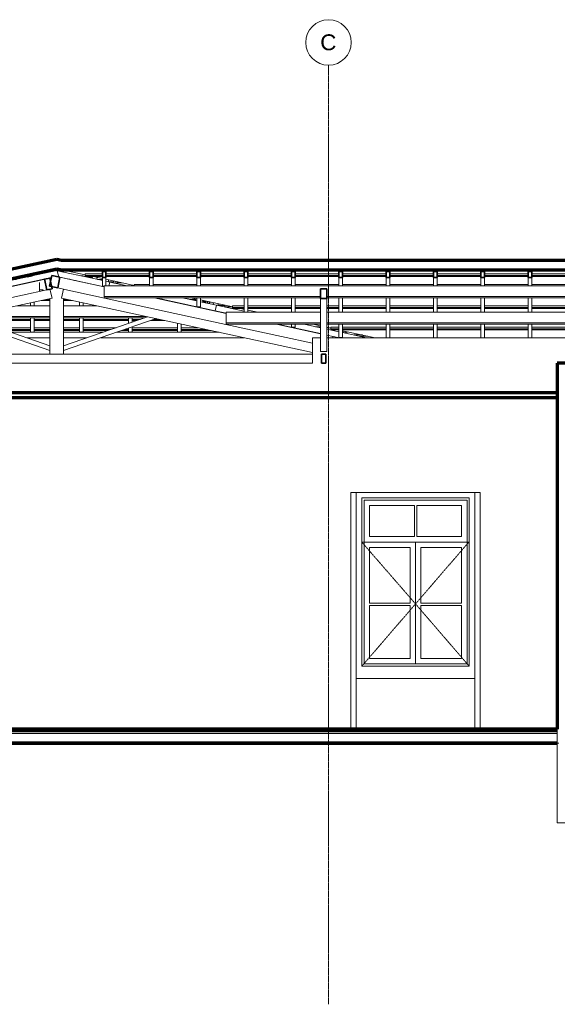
# Model space of a CAD drawing. Header units: millimetres. Extents: x -20585 to 33266, y -2043 to 8822.
# Tile 7 of 9: x 12642 to 18543, y -1993 to 8822. Entities that reach past the tile are written whole.
import ezdxf

# ---------------------------------------------------------------- set-up
doc = ezdxf.new("R2010")
doc.units = ezdxf.units.MM
doc.linetypes.add('_Tracejado pequeno', pattern=[2.25, 1.5, -0.75])
doc.linetypes.add('_Traço - ponto', pattern=[16, 12, -2, 0, -2])
for name, color, linetype, lineweight in [('A-CLNG', 13, 'Continuous', 18), ('A-FLOR', 192, 'Continuous', 18), ('A-FLOR-MCUT', 51, 'Continuous', 18), ('A-GENM', 13, 'Continuous', 18), ('A-GLAZ', 151, 'Continuous', 18), ('A-GLAZ-CWMG', 51, 'Continuous', 18), ('A-GLAZ-HDLN', 1, '_Tracejado pequeno', 18), ('A-ROOF', 132, 'Continuous', 18), ('A-WALL', 113, 'Continuous', 18), ('S-GRID', 1, 'Continuous', 9), ('S-GRID-IDEN', 1, 'Continuous', 9)]:
    doc.layers.add(name, color=color, linetype=linetype, lineweight=lineweight)
doc.styles.add('Arial_2', font='arial.ttf', dxfattribs={"height": 175})

# ---------------------------------------------------------------- blocks, each defined once
blk = doc.blocks.new('Window_CV - Window_CV - 1 divisão-4329172-CORTE F - CORTE DE IMPLANTAÇÃO')
at = {"layer": 'A-GLAZ'}
for p, q in [((-8729, 3570), (-7549, 3570)), ((-8729, 1720), (-8729, 3570)), ((-7549, 3570), (-8729, 3570)), ((-8729, 3570), (-8729, 1720)), ((-7549, 3570), (-7549, 1720)), ((-7549, 1720), (-7549, 3570)), ((-8704, 3545), (-7574, 3545)), ((-8704, 1745), (-8704, 3545)), ((-8644, 3144), (-8644, 3485)), ((-8644, 3485), (-8151, 3485)), ((-8151, 3485), (-8151, 3144)), ((-8126, 3485), (-7634, 3485)), ((-8126, 3144), (-8126, 3485)), ((-7634, 3485), (-7634, 3144)), ((-7574, 3545), (-7574, 1745)), ((-8151, 3144), (-8644, 3144)), ((-7634, 3144), (-8126, 3144)), ((-8704, 3084), (-7574, 3084)), ((-8139, 3084), (-8704, 3084)), ((-7574, 3084), (-8139, 3084)), ((-8139, 3084), (-8139, 1745)), ((-8139, 1745), (-8139, 3084)), ((-8644, 2414), (-8644, 3024)), ((-8644, 3024), (-8199, 3024)), ((-8199, 3024), (-8199, 2414)), ((-8079, 2414), (-8079, 3024)), ((-8079, 3024), (-7634, 3024)), ((-7634, 3024), (-7634, 2414)), ((-8199, 2414), (-8644, 2414)), ((-8644, 1805), (-8644, 2389)), ((-8644, 2389), (-8199, 2389)), ((-8199, 2389), (-8199, 1805)), ((-7634, 2414), (-8079, 2414)), ((-8079, 2389), (-7634, 2389)), ((-8079, 1805), (-8079, 2389)), ((-7634, 2389), (-7634, 1805)), ((-7574, 1745), (-8704, 1745)), ((-8199, 1805), (-8644, 1805)), ((-7634, 1805), (-8079, 1805)), ((-7549, 1720), (-8729, 1720)), ((-8729, 1720), (-7549, 1720))]:
    blk.add_line(p, q, dxfattribs=at)
at = {"layer": 'A-GLAZ-HDLN'}
for p, q in [((-8729, 3084), (-7554, 3084)), ((-8729, 3084), (-8139, 2405)), ((-8139, 2405), (-7554, 3084)), ((-8139, 2405), (-8729, 1720)), ((-7549, 1720), (-8139, 2405))]:
    blk.add_line(p, q, dxfattribs=at)
blk = doc.blocks.new('Rectangular Mullion - 6x12 cm-3934084-CORTE F - CORTE DE IMPLANTAÇÃO')
at = {"layer": 'A-GLAZ-CWMG', "lineweight": 35}
for p, q in [((-15187, 5983), (-15246, 5970)), ((-15246, 5970), (-15221, 5853)), ((-15162, 5866), (-15187, 5983)), ((-15221, 5853), (-15162, 5866))]:
    blk.add_line(p, q, dxfattribs=at)
blk = doc.blocks.new('Rectangular Mullion - 6x12 cm-3933961-CORTE F - CORTE DE IMPLANTAÇÃO')
at = {"layer": 'A-GLAZ-CWMG'}
for p, q in [((-13251, 5492), (-13251, 5608)), ((-13251, 5608), (-12216, 5608)), ((-12146, 5608), (-9518, 5608)), ((-13251, 5477), (-13251, 5492)), ((-12216, 5492), (-13251, 5492)), ((-13251, 5477), (-12216, 5477)), ((-9518, 5492), (-12146, 5492)), ((-12146, 5477), (-9518, 5477))]:
    blk.add_line(p, q, dxfattribs=at)
blk = doc.blocks.new('Rectangular Mullion - 2x5 cm-4253627-CORTE F - CORTE DE IMPLANTAÇÃO')
at = {"layer": 'A-GLAZ-CWMG'}
for p, q in [((-18153, 5419), (-18153, 5427)), ((-18153, 5407), (-18153, 5419)), ((-18093, 5419), (-18153, 5419)), ((-18098, 5439), (-18003, 5439)), ((-17786, 5419), (-17796, 5419)), ((-17706, 5439), (-17697, 5439)), ((-16475, 5419), (-16748, 5419)), ((-16659, 5439), (-16475, 5439)), ((-16435, 5439), (-15937, 5439)), ((-15937, 5419), (-16435, 5419)), ((-15859, 5419), (-15897, 5419)), ((-15761, 5439), (-15400, 5439)), ((-15400, 5419), (-15705, 5419)), ((-15360, 5439), (-15186, 5439)), ((-15186, 5419), (-15360, 5419)), ((-15036, 5439), (-14862, 5439)), ((-14862, 5419), (-15036, 5419)), ((-14822, 5439), (-14461, 5439)), ((-14517, 5419), (-14822, 5419)), ((-14325, 5419), (-14363, 5419)), ((-14285, 5439), (-13787, 5439)), ((-13787, 5419), (-14285, 5419)), ((-13747, 5439), (-13563, 5439)), ((-13474, 5419), (-13747, 5419)), ((-18153, 5407), (-18149, 5407)), ((-17852, 5407), (-17842, 5407)), ((-16804, 5407), (-16475, 5407)), ((-16435, 5407), (-15937, 5407)), ((-15897, 5407), (-15823, 5407)), ((-15670, 5407), (-15400, 5407)), ((-15360, 5407), (-15186, 5407)), ((-15036, 5407), (-14862, 5407)), ((-14822, 5407), (-14552, 5407)), ((-14399, 5407), (-14325, 5407)), ((-14285, 5407), (-13787, 5407)), ((-13747, 5407), (-13418, 5407))]:
    blk.add_line(p, q, dxfattribs=at)
blk = doc.blocks.new('Rectangular Mullion - 2x5 cm-4253630-CORTE F - CORTE DE IMPLANTAÇÃO')
at = {"layer": 'A-GLAZ-CWMG'}
for p, q in [((-12101, 5426), (-12101, 5446)), ((-12101, 5446), (-12014, 5446)), ((-12101, 5414), (-12101, 5426)), ((-12014, 5426), (-12101, 5426)), ((-12101, 5414), (-12014, 5414)), ((-11974, 5446), (-11495, 5446)), ((-11495, 5426), (-11974, 5426)), ((-11974, 5414), (-11495, 5414)), ((-11455, 5446), (-10975, 5446)), ((-10975, 5426), (-11455, 5426)), ((-11455, 5414), (-10975, 5414)), ((-10935, 5446), (-10456, 5446)), ((-10456, 5426), (-10935, 5426)), ((-10935, 5414), (-10456, 5414)), ((-10416, 5446), (-9936, 5446)), ((-9936, 5426), (-10416, 5426)), ((-10416, 5414), (-9936, 5414)), ((-9896, 5446), (-9518, 5446)), ((-9518, 5426), (-9896, 5426)), ((-9896, 5414), (-9518, 5414))]:
    blk.add_line(p, q, dxfattribs=at)
blk = doc.blocks.new('Rectangular Mullion - 2x5 cm-4253632-CORTE F - CORTE DE IMPLANTAÇÃO')
at = {"layer": 'A-GLAZ-CWMG'}
for p, q in [((-12062, 5414), (-12064, 5405)), ((-12064, 5405), (-12016, 5395)), ((-12016, 5395), (-12014, 5402))]:
    blk.add_line(p, q, dxfattribs=at)
blk = doc.blocks.new('Rectangular Mullion - 2x5 cm-4253639-CORTE F - CORTE DE IMPLANTAÇÃO')
at = {"layer": 'A-GLAZ-CWMG'}
for p, q in [((-13509, 5731), (-13509, 5739)), ((-13509, 5720), (-13509, 5731)), ((-13476, 5731), (-13509, 5731)), ((-13509, 5720), (-13476, 5720)), ((-13436, 5720), (-13419, 5720))]:
    blk.add_line(p, q, dxfattribs=at)
blk = doc.blocks.new('Rectangular Mullion - 2x5 cm-4253642-CORTE F - CORTE DE IMPLANTAÇÃO')
at = {"layer": 'A-GLAZ-CWMG'}
for p, q in [((-17646, 5529), (-17646, 5537)), ((-17646, 5517), (-17646, 5529)), ((-17586, 5529), (-17646, 5529)), ((-17646, 5517), (-17642, 5517)), ((-17591, 5549), (-17496, 5549)), ((-17344, 5517), (-17335, 5517)), ((-17279, 5529), (-17289, 5529)), ((-17199, 5549), (-17190, 5549)), ((-16297, 5517), (-16143, 5517)), ((-16178, 5529), (-16241, 5529)), ((-15937, 5529), (-16025, 5529)), ((-15989, 5517), (-15937, 5517)), ((-15400, 5529), (-15897, 5529)), ((-15897, 5517), (-15400, 5517)), ((-15186, 5529), (-15360, 5529)), ((-15360, 5517), (-15186, 5517)), ((-14862, 5529), (-15036, 5529)), ((-15036, 5517), (-14862, 5517)), ((-14325, 5529), (-14822, 5529)), ((-14822, 5517), (-14325, 5517)), ((-14197, 5529), (-14285, 5529)), ((-14285, 5517), (-14233, 5517)), ((-14079, 5517), (-13925, 5517)), ((-13981, 5529), (-14044, 5529))]:
    blk.add_line(p, q, dxfattribs=at)
blk = doc.blocks.new('Rectangular Mullion - 2x5 cm-4253644-CORTE F - CORTE DE IMPLANTAÇÃO')
at = {"layer": 'A-GLAZ-CWMG'}
for p, q in [((-16632, 5749), (-16632, 5757)), ((-16632, 5737), (-16632, 5749)), ((-16572, 5749), (-16632, 5749)), ((-16632, 5737), (-16627, 5737)), ((-16577, 5769), (-16482, 5769)), ((-16330, 5737), (-16321, 5737)), ((-16265, 5749), (-16274, 5749)), ((-16185, 5769), (-16175, 5769)), ((-15283, 5737), (-15186, 5737)), ((-15186, 5749), (-15227, 5749)), ((-14995, 5749), (-15036, 5749)), ((-15036, 5737), (-14939, 5737)), ((-13948, 5749), (-13957, 5749)), ((-13901, 5737), (-13892, 5737)), ((-13590, 5749), (-13650, 5749)), ((-13595, 5737), (-13590, 5737)), ((-13590, 5757), (-13590, 5749)), ((-13590, 5749), (-13590, 5737))]:
    blk.add_line(p, q, dxfattribs=at)
blk = doc.blocks.new('Rectangular Mullion - 2x5 cm-4253646-CORTE F - CORTE DE IMPLANTAÇÃO')
at = {"layer": 'A-GLAZ-CWMG'}
for p, q in [((-15618, 5969), (-15618, 5977)), ((-15618, 5957), (-15618, 5969)), ((-15557, 5969), (-15618, 5969)), ((-15618, 5957), (-15613, 5957)), ((-15563, 5989), (-15468, 5989)), ((-15316, 5957), (-15307, 5957)), ((-14915, 5957), (-14906, 5957)), ((-14754, 5989), (-14720, 5989)), ((-14669, 5989), (-14660, 5989)), ((-14611, 5969), (-14664, 5969))]:
    blk.add_line(p, q, dxfattribs=at)
blk = doc.blocks.new('Rectangular Mullion - 2x5 cm-4253651-CORTE F - CORTE DE IMPLANTAÇÃO')
at = {"layer": 'A-GLAZ-CWMG', "lineweight": 35}
for p, q in [((-15389, 6026), (-15438, 6016)), ((-15438, 6016), (-15433, 5996)), ((-15433, 5996), (-15385, 6007)), ((-15385, 6007), (-15389, 6026))]:
    blk.add_line(p, q, dxfattribs=at)
blk = doc.blocks.new('Rectangular Mullion - 2x5 cm-4253668-CORTE F - CORTE DE IMPLANTAÇÃO')
at = {"layer": 'A-GLAZ-CWMG'}
for p, q in [((-13181, 5661), (-13181, 5680)), ((-13181, 5680), (-13053, 5680)), ((-13181, 5649), (-13181, 5661)), ((-13053, 5661), (-13181, 5661)), ((-13181, 5649), (-13053, 5649)), ((-13013, 5680), (-12534, 5680)), ((-12534, 5661), (-13013, 5661)), ((-13013, 5649), (-12534, 5649)), ((-12494, 5680), (-12216, 5680)), ((-12216, 5661), (-12494, 5661)), ((-12494, 5649), (-12216, 5649)), ((-12146, 5680), (-12014, 5680)), ((-12014, 5661), (-12146, 5661)), ((-12146, 5649), (-12014, 5649)), ((-11974, 5680), (-11495, 5680)), ((-11495, 5661), (-11974, 5661)), ((-11974, 5649), (-11495, 5649)), ((-11455, 5680), (-10975, 5680)), ((-10975, 5661), (-11455, 5661)), ((-11455, 5649), (-10975, 5649)), ((-10935, 5680), (-10456, 5680)), ((-10456, 5661), (-10935, 5661)), ((-10935, 5649), (-10456, 5649)), ((-10416, 5680), (-9936, 5680)), ((-9936, 5661), (-10416, 5661)), ((-10416, 5649), (-9936, 5649)), ((-9896, 5680), (-9518, 5680)), ((-9518, 5661), (-9896, 5661)), ((-9896, 5649), (-9518, 5649))]:
    blk.add_line(p, q, dxfattribs=at)
blk = doc.blocks.new('Rectangular Mullion - 2x5 cm-4253670-CORTE F - CORTE DE IMPLANTAÇÃO')
at = {"layer": 'A-GLAZ-CWMG'}
for p, q in [((-14260, 5899), (-14260, 5914)), ((-14260, 5914), (-14092, 5914)), ((-14052, 5914), (-13573, 5914)), ((-13533, 5914), (-13053, 5914)), ((-13013, 5914), (-12534, 5914)), ((-12494, 5914), (-12014, 5914)), ((-11974, 5914), (-11495, 5914)), ((-11455, 5914), (-10975, 5914)), ((-10935, 5914), (-10456, 5914)), ((-10416, 5914), (-9936, 5914)), ((-9896, 5914), (-9417, 5914))]:
    blk.add_line(p, q, dxfattribs=at)
blk = doc.blocks.new('Rectangular Mullion - 2x5 cm-4253671-CORTE F - CORTE DE IMPLANTAÇÃO')
at = {"layer": 'A-GLAZ-CWMG'}
for p, q in [((-14800, 6012), (-14800, 6031)), ((-14800, 6031), (-14611, 6031)), ((-14800, 6000), (-14800, 6012)), ((-14611, 6012), (-14800, 6012)), ((-14800, 6000), (-14611, 6000)), ((-14571, 6031), (-14092, 6031)), ((-14092, 6012), (-14571, 6012)), ((-14571, 6000), (-14092, 6000)), ((-14052, 6031), (-13573, 6031)), ((-13573, 6012), (-14052, 6012)), ((-14052, 6000), (-13573, 6000)), ((-13533, 6031), (-13053, 6031)), ((-13053, 6012), (-13533, 6012)), ((-13533, 6000), (-13053, 6000)), ((-13013, 6031), (-12534, 6031)), ((-12534, 6012), (-13013, 6012)), ((-13013, 6000), (-12534, 6000)), ((-12494, 6031), (-12014, 6031)), ((-12014, 6012), (-12494, 6012)), ((-12494, 6000), (-12014, 6000)), ((-11974, 6031), (-11495, 6031)), ((-11495, 6012), (-11974, 6012)), ((-11974, 6000), (-11495, 6000)), ((-11455, 6031), (-10975, 6031)), ((-10975, 6012), (-11455, 6012)), ((-11455, 6000), (-10975, 6000)), ((-10935, 6031), (-10456, 6031)), ((-10456, 6012), (-10935, 6012)), ((-10935, 6000), (-10456, 6000)), ((-10416, 6031), (-9936, 6031)), ((-9936, 6012), (-10416, 6012)), ((-10416, 6000), (-9936, 6000)), ((-9896, 6031), (-9417, 6031)), ((-9417, 6012), (-9896, 6012)), ((-9896, 6000), (-9417, 6000))]:
    blk.add_line(p, q, dxfattribs=at)
blk = doc.blocks.new('Rectangular Mullion - 2x5 cm-4253680-CORTE F - CORTE DE IMPLANTAÇÃO')
at = {"layer": 'A-GLAZ-CWMG'}
for p, q in [((-13389, 5713), (-13393, 5694)), ((-13358, 5686), (-13344, 5683)), ((-13344, 5683), (-13340, 5702))]:
    blk.add_line(p, q, dxfattribs=at)
blk = doc.blocks.new('Rectangular Mullion - 2x5 cm-4253686-CORTE F - CORTE DE IMPLANTAÇÃO')
at = {"layer": 'A-GLAZ-CWMG'}
for p, q in [((-14717, 6000), (-14721, 5982)), ((-14721, 5982), (-14672, 5971)), ((-14672, 5971), (-14668, 5991))]:
    blk.add_line(p, q, dxfattribs=at)
blk = doc.blocks.new('Rectangular Mullion - 2x5 cm-3922801-CORTE F - CORTE DE IMPLANTAÇÃO')
at = {"layer": 'A-GLAZ-CWMG'}
for p, q in [((-13268, 5667), (-13268, 5687)), ((-13181, 5667), (-13268, 5667))]:
    blk.add_line(p, q, dxfattribs=at)
blk = doc.blocks.new('Rectangular Mullion - 2x5 cm-4253692-CORTE F - CORTE DE IMPLANTAÇÃO')
at = {"layer": 'A-GLAZ-CWMG'}
for p, q in [((-14542, 5944), (-14542, 5963)), ((-14483, 5944), (-14542, 5944))]:
    blk.add_line(p, q, dxfattribs=at)
blk = doc.blocks.new('Rectangular Mullion - 6x12 cm-3933650-CORTE F - CORTE DE IMPLANTAÇÃO')
at = {"layer": 'A-GLAZ-CWMG'}
for p, q in [((-16643, 5667), (-16643, 5670)), ((-16643, 5563), (-16643, 5643)), ((-16598, 5679), (-16588, 5679)), ((-15551, 5679), (-15186, 5679)), ((-15036, 5679), (-14671, 5679)), ((-13634, 5679), (-13624, 5679)), ((-16643, 5554), (-16643, 5563)), ((-16601, 5563), (-16643, 5563)), ((-15186, 5563), (-16087, 5563)), ((-16079, 5548), (-15186, 5548)), ((-14135, 5563), (-15036, 5563)), ((-15036, 5548), (-14143, 5548))]:
    blk.add_line(p, q, dxfattribs=at)
blk = doc.blocks.new('Rectangular Mullion - 6x12 cm-3933962-CORTE F - CORTE DE IMPLANTAÇÃO')
at = {"layer": 'A-GLAZ-CWMG'}
for p, q in [((-14592, 5783), (-14592, 5899)), ((-14592, 5899), (-6390, 5899)), ((-14592, 5768), (-14592, 5783)), ((-12216, 5783), (-14592, 5783)), ((-14592, 5768), (-12216, 5768)), ((-9518, 5783), (-12146, 5783)), ((-12146, 5768), (-9518, 5768))]:
    blk.add_line(p, q, dxfattribs=at)
blk = doc.blocks.new('Rectangular Mullion - 6x12 cm-3934015-CORTE F - CORTE DE IMPLANTAÇÃO')
at = {"layer": 'A-GLAZ-CWMG'}
for p, q in [((-13614, 5675), (-13614, 5677)), ((-13557, 5665), (-13557, 5663)), ((-13392, 5697), (-13408, 5697)), ((-13268, 5684), (-13344, 5684)), ((-13313, 5697), (-13341, 5697))]:
    blk.add_line(p, q, dxfattribs=at)
blk = doc.blocks.new('Rectangular Mullion - 6x12 cm 2-3933709-CORTE F - CORTE DE IMPLANTAÇÃO')
at = {"layer": 'A-GLAZ-CWMG'}
for p, q in [((-15255, 5969), (-16360, 5729)), ((-16419, 5716), (-16427, 5714))]:
    blk.add_line(p, q, dxfattribs=at)
blk = doc.blocks.new('Rectangular Mullion - 6x12 cm 2-3933710-CORTE F - CORTE DE IMPLANTAÇÃO')
at = {"layer": 'A-GLAZ-CWMG'}
for p, q in [((-15246, 5970), (-15255, 5969)), ((-15186, 5983), (-15187, 5983))]:
    blk.add_line(p, q, dxfattribs=at)
blk = doc.blocks.new('Rectangular Mullion - 6x12 cm 2-3933718-CORTE F - CORTE DE IMPLANTAÇÃO')
at = {"layer": 'A-GLAZ-CWMG'}
for p, q in [((-14963, 5968), (-14592, 5887)), ((-13816, 5596), (-14988, 5850)), ((-14043, 5768), (-13790, 5713))]:
    blk.add_line(p, q, dxfattribs=at)
blk = doc.blocks.new('Rectangular Mullion - 6x12 cm 2-3933720-CORTE F - CORTE DE IMPLANTAÇÃO')
at = {"layer": 'A-GLAZ-CWMG', "lineweight": 35}
for p, q in [((-15166, 6012), (-15192, 5894)), ((-15076, 5992), (-15166, 6012)), ((-15101, 5875), (-15076, 5992)), ((-15192, 5894), (-15101, 5875))]:
    blk.add_line(p, q, dxfattribs=at)
at = {"layer": 'A-GLAZ-CWMG'}
for p, q in [((-15076, 5992), (-14963, 5968)), ((-14988, 5850), (-15101, 5875))]:
    blk.add_line(p, q, dxfattribs=at)
blk = doc.blocks.new('Rectangular Mullion - 4x6_3-3931005-CORTE F - CORTE DE IMPLANTAÇÃO')
at = {"layer": 'A-GLAZ-CWMG'}
for p, q in [((-13787, 5713), (-13787, 5715)), ((-13747, 5704), (-13747, 5706)), ((-13787, 5388), (-13787, 5487)), ((-13747, 5388), (-13747, 5479))]:
    blk.add_line(p, q, dxfattribs=at)
blk = doc.blocks.new('Rectangular Mullion - 4x6_3-3931006-CORTE F - CORTE DE IMPLANTAÇÃO')
at = {"layer": 'A-GLAZ-CWMG'}
for p, q in [((-14325, 5486), (-14325, 5548)), ((-14285, 5499), (-14285, 5548)), ((-14325, 5388), (-14325, 5433)), ((-14285, 5388), (-14285, 5446))]:
    blk.add_line(p, q, dxfattribs=at)
blk = doc.blocks.new('Rectangular Mullion - 4x6_3-3931007-CORTE F - CORTE DE IMPLANTAÇÃO')
at = {"layer": 'A-GLAZ-CWMG'}
for p, q in [((-14842, 6009), (-14847, 6009)), ((-14822, 6009), (-14842, 6009)), ((-14822, 6004), (-14822, 6009)), ((-14862, 5946), (-14862, 5948)), ((-14822, 5937), (-14822, 5939)), ((-14862, 5679), (-14862, 5721)), ((-14822, 5679), (-14822, 5712)), ((-14862, 5388), (-14862, 5548)), ((-14822, 5388), (-14822, 5548))]:
    blk.add_line(p, q, dxfattribs=at)
blk = doc.blocks.new('Rectangular Mullion - 4x6_3-V17-CORTE F - CORTE DE IMPLANTAÇÃO')
at = {"layer": 'A-GLAZ-CWMG'}
for p, q in [((-15380, 6009), (-15385, 6009)), ((-15375, 6009), (-15380, 6009)), ((-15400, 5937), (-15400, 5939)), ((-15360, 5946), (-15360, 5948)), ((-15400, 5679), (-15400, 5712)), ((-15360, 5679), (-15360, 5721)), ((-15400, 5388), (-15400, 5548)), ((-15360, 5388), (-15360, 5548))]:
    blk.add_line(p, q, dxfattribs=at)
blk = doc.blocks.new('Rectangular Mullion - 4x6_3-3931011-CORTE F - CORTE DE IMPLANTAÇÃO')
at = {"layer": 'A-GLAZ-CWMG'}
for p, q in [((-15385, 6007), (-15107, 6067)), ((-15107, 6067), (-15093, 6006)), ((-18214, 5329), (-15171, 5989)), ((-15837, 5909), (-15434, 5996)), ((-15116, 6001), (-15093, 6006)), ((-16289, 5811), (-15886, 5898)), ((-16742, 5712), (-16338, 5800)), ((-17194, 5614), (-16791, 5702)), ((-17647, 5516), (-17243, 5604)), ((-18511, 5329), (-17696, 5506)), ((-18587, 5248), (-18589, 5257)), ((-18587, 5248), (-18582, 5249))]:
    blk.add_line(p, q, dxfattribs=at)
blk = doc.blocks.new('Rectangular Mullion - 4x6_3-3931054-CORTE F - CORTE DE IMPLANTAÇÃO')
at = {"layer": 'A-GLAZ-CWMG', "lineweight": 35}
for p, q in [((-8358, 6055), (-8378, 6055)), ((-8378, 6055), (-8378, 5990)), ((-8378, 5990), (-8338, 5990)), ((-8338, 6055), (-8358, 6055)), ((-8338, 5990), (-8338, 6055))]:
    blk.add_line(p, q, dxfattribs=at)
at = {"layer": 'A-GLAZ-CWMG'}
for p, q in [((-8378, 5899), (-8378, 5990)), ((-8338, 5899), (-8338, 5990)), ((-8378, 5608), (-8378, 5768)), ((-8338, 5608), (-8338, 5768)), ((-8378, 5329), (-8378, 5477)), ((-8338, 5329), (-8338, 5477))]:
    blk.add_line(p, q, dxfattribs=at)
blk = doc.blocks.new('Rectangular Mullion - 4x6_3-3931055-CORTE F - CORTE DE IMPLANTAÇÃO')
at = {"layer": 'A-GLAZ-CWMG', "lineweight": 35}
for p, q in [((-11994, 6055), (-12014, 6055)), ((-12014, 6055), (-12014, 5990)), ((-12014, 5990), (-11974, 5990)), ((-11974, 6055), (-11994, 6055)), ((-11974, 5990), (-11974, 6055))]:
    blk.add_line(p, q, dxfattribs=at)
at = {"layer": 'A-GLAZ-CWMG'}
for p, q in [((-12014, 5899), (-12014, 5990)), ((-11974, 5899), (-11974, 5990)), ((-12014, 5608), (-12014, 5768)), ((-11974, 5608), (-11974, 5768)), ((-12014, 5330), (-12014, 5477)), ((-11974, 5330), (-11974, 5477)), ((-11974, 5330), (-12014, 5330))]:
    blk.add_line(p, q, dxfattribs=at)
blk = doc.blocks.new('Rectangular Mullion - 4x6_3-3931056-CORTE F - CORTE DE IMPLANTAÇÃO')
at = {"layer": 'A-GLAZ-CWMG', "lineweight": 35}
for p, q in [((-12514, 6055), (-12534, 6055)), ((-12534, 6055), (-12534, 5990)), ((-12534, 5990), (-12494, 5990)), ((-12494, 6055), (-12514, 6055)), ((-12494, 5990), (-12494, 6055))]:
    blk.add_line(p, q, dxfattribs=at)
at = {"layer": 'A-GLAZ-CWMG'}
for p, q in [((-12534, 5899), (-12534, 5990)), ((-12494, 5899), (-12494, 5990)), ((-12534, 5608), (-12534, 5768)), ((-12494, 5608), (-12494, 5768)), ((-12534, 5443), (-12534, 5477)), ((-12494, 5443), (-12534, 5443)), ((-12494, 5443), (-12494, 5477))]:
    blk.add_line(p, q, dxfattribs=at)
blk = doc.blocks.new('Rectangular Mullion - 4x6_3-3931057-CORTE F - CORTE DE IMPLANTAÇÃO')
at = {"layer": 'A-GLAZ-CWMG', "lineweight": 35}
for p, q in [((-13033, 6055), (-13053, 6055)), ((-13053, 6055), (-13053, 5990)), ((-13053, 5990), (-13013, 5990)), ((-13013, 6055), (-13033, 6055)), ((-13013, 5990), (-13013, 6055))]:
    blk.add_line(p, q, dxfattribs=at)
at = {"layer": 'A-GLAZ-CWMG'}
for p, q in [((-13053, 5899), (-13053, 5990)), ((-13013, 5899), (-13013, 5990)), ((-13053, 5608), (-13053, 5768)), ((-13013, 5608), (-13013, 5768))]:
    blk.add_line(p, q, dxfattribs=at)
blk = doc.blocks.new('Rectangular Mullion - 4x6_3-3931058-CORTE F - CORTE DE IMPLANTAÇÃO')
at = {"layer": 'A-GLAZ-CWMG', "lineweight": 35}
for p, q in [((-13553, 6055), (-13573, 6055)), ((-13573, 6055), (-13573, 5990)), ((-13573, 5990), (-13533, 5990)), ((-13533, 6055), (-13553, 6055)), ((-13533, 5990), (-13533, 6055))]:
    blk.add_line(p, q, dxfattribs=at)
at = {"layer": 'A-GLAZ-CWMG'}
for p, q in [((-13573, 5899), (-13573, 5990)), ((-13533, 5899), (-13533, 5990)), ((-13573, 5668), (-13573, 5768)), ((-13533, 5668), (-13533, 5768)), ((-13533, 5668), (-13573, 5668))]:
    blk.add_line(p, q, dxfattribs=at)
blk = doc.blocks.new('Rectangular Mullion - 4x6_3-3931059-CORTE F - CORTE DE IMPLANTAÇÃO')
at = {"layer": 'A-GLAZ-CWMG', "lineweight": 35}
for p, q in [((-14072, 6055), (-14092, 6055)), ((-14092, 6055), (-14092, 5990)), ((-14092, 5990), (-14052, 5990)), ((-14052, 6055), (-14072, 6055)), ((-14052, 5990), (-14052, 6055))]:
    blk.add_line(p, q, dxfattribs=at)
at = {"layer": 'A-GLAZ-CWMG'}
for p, q in [((-14092, 5899), (-14092, 5990)), ((-14052, 5899), (-14052, 5990))]:
    blk.add_line(p, q, dxfattribs=at)
blk = doc.blocks.new('Rectangular Mullion - 4x6_3-3931060-CORTE F - CORTE DE IMPLANTAÇÃO')
at = {"layer": 'A-GLAZ-CWMG', "lineweight": 35}
for p, q in [((-14591, 6055), (-14611, 6055)), ((-14611, 6055), (-14611, 5990)), ((-14611, 5990), (-14571, 5990)), ((-14571, 6055), (-14591, 6055)), ((-14571, 5990), (-14571, 6055))]:
    blk.add_line(p, q, dxfattribs=at)
at = {"layer": 'A-GLAZ-CWMG'}
for p, q in [((-14611, 5894), (-14611, 5990)), ((-14571, 5899), (-14571, 5990)), ((-14592, 5894), (-14611, 5894))]:
    blk.add_line(p, q, dxfattribs=at)
blk = doc.blocks.new('Rectangular Mullion - 4x6_3-3925295-CORTE F - CORTE DE IMPLANTAÇÃO')
at = {"layer": 'A-GLAZ-CWMG'}
for p, q in [((-15116, 6065), (-15115, 6067)), ((-15115, 6067), (-15111, 6066)), ((-15106, 6065), (-14721, 5982)), ((-14592, 5889), (-15111, 6002)), ((-14672, 5971), (-14611, 5958)), ((-14571, 5949), (-14529, 5940)), ((-14529, 5940), (-14538, 5899))]:
    blk.add_line(p, q, dxfattribs=at)
blk = doc.blocks.new('Rectangular Mullion - 4x6_3-3925296-CORTE F - CORTE DE IMPLANTAÇÃO')
at = {"layer": 'A-GLAZ-CWMG'}
for p, q in [((-14529, 5940), (-14340, 5899)), ((-13957, 5751), (-14033, 5768)), ((-13954, 5768), (-13957, 5751))]:
    blk.add_line(p, q, dxfattribs=at)
blk = doc.blocks.new('Rectangular Mullion - 4x6_3-3931061-CORTE F - CORTE DE IMPLANTAÇÃO')
at = {"layer": 'A-GLAZ-CWMG'}
for p, q in [((-13371, 5624), (-13957, 5751)), ((-13736, 5768), (-13573, 5733)), ((-13533, 5724), (-13358, 5686)), ((-13358, 5686), (-13371, 5624))]:
    blk.add_line(p, q, dxfattribs=at)
blk = doc.blocks.new('Rectangular Mullion - 4x6_3-3931062-CORTE F - CORTE DE IMPLANTAÇÃO')
at = {"layer": 'A-GLAZ-CWMG'}
for p, q in [((-13251, 5598), (-13371, 5624)), ((-13344, 5683), (-13053, 5620)), ((-13013, 5611), (-12998, 5608))]:
    blk.add_line(p, q, dxfattribs=at)
blk = doc.blocks.new('Rectangular Mullion - 4x6_3-3931063-CORTE F - CORTE DE IMPLANTAÇÃO')
at = {"layer": 'A-GLAZ-CWMG'}
for p, q in [((-12216, 5374), (-12692, 5477)), ((-12395, 5477), (-12216, 5438))]:
    blk.add_line(p, q, dxfattribs=at)
blk = doc.blocks.new('Rectangular Mullion - 4x6_3-V20-CORTE F - CORTE DE IMPLANTAÇÃO')
at = {"layer": 'A-GLAZ-CWMG'}
for p, q in [((-12146, 5423), (-12064, 5405)), ((-12008, 5329), (-12146, 5358)), ((-12016, 5395), (-12014, 5394)), ((-11974, 5386), (-11711, 5329))]:
    blk.add_line(p, q, dxfattribs=at)
blk = doc.blocks.new('Rectangular Mullion - 4x6_3-3925588-CORTE F - CORTE DE IMPLANTAÇÃO')
at = {"layer": 'A-GLAZ-CWMG'}
for p, q in [((-14483, 5944), (-14483, 5930)), ((-14463, 5927), (-14467, 5927)), ((-14463, 5927), (-14463, 5944)), ((-14443, 5927), (-14463, 5927)), ((-14443, 5927), (-14443, 5942)), ((-14443, 5921), (-14443, 5927))]:
    blk.add_line(p, q, dxfattribs=at)
blk = doc.blocks.new('Rectangular Mullion - 4x6_3-3925584-CORTE F - CORTE DE IMPLANTAÇÃO')
at = {"layer": 'A-GLAZ-CWMG'}
for p, q in [((-13476, 5732), (-13476, 5712)), ((-13476, 5647), (-13476, 5647)), ((-13476, 5647), (-13473, 5647)), ((-13456, 5708), (-13460, 5708)), ((-13456, 5708), (-13456, 5728)), ((-13436, 5708), (-13456, 5708)), ((-13436, 5708), (-13436, 5723)), ((-13436, 5703), (-13436, 5708))]:
    blk.add_line(p, q, dxfattribs=at)
blk = doc.blocks.new('Rectangular Mullion - 4x6_3-3931222-CORTE F - CORTE DE IMPLANTAÇÃO')
at = {"layer": 'A-GLAZ-CWMG'}
for p, q in [((-11966, 5404), (-11966, 5384)), ((-11946, 5381), (-11951, 5381)), ((-11946, 5381), (-11946, 5400)), ((-11926, 5381), (-11946, 5381)), ((-11926, 5381), (-11926, 5396)), ((-11926, 5375), (-11926, 5381))]:
    blk.add_line(p, q, dxfattribs=at)
blk = doc.blocks.new('Rectangular Mullion - 6x12 cm 2-4082023-CORTE F - CORTE DE IMPLANTAÇÃO')
at = {"layer": 'A-GLAZ-CWMG'}
for p, q in [((-13790, 5713), (-13251, 5596)), ((-12643, 5341), (-13816, 5596)), ((-12701, 5477), (-12617, 5459))]:
    blk.add_line(p, q, dxfattribs=at)
blk = doc.blocks.new('Rectangular Mullion - 6x12 cm-3933668-CORTE F - CORTE DE IMPLANTAÇÃO')
at = {"layer": 'A-GLAZ-CWMG'}
for p, q in [((-15301, 5959), (-15301, 5961)), ((-15256, 5970), (-15247, 5970)), ((-14975, 5970), (-14966, 5970)), ((-14921, 5961), (-14921, 5959)), ((-15301, 5854), (-15301, 5934)), ((-15301, 5845), (-15301, 5854)), ((-15259, 5854), (-15301, 5854))]:
    blk.add_line(p, q, dxfattribs=at)
blk = doc.blocks.new('Rectangular Mullion - 6x12 cm-3934024-CORTE F - CORTE DE IMPLANTAÇÃO')
at = {"layer": 'A-GLAZ-CWMG'}
for p, q in [((-14751, 5922), (-14751, 5924)), ((-14694, 5911), (-14694, 5909)), ((-14483, 5943), (-14544, 5943)), ((-14483, 5931), (-14487, 5931)), ((-14393, 5931), (-14443, 5931))]:
    blk.add_line(p, q, dxfattribs=at)
blk = doc.blocks.new('Rectangular Mullion - 6x12 cm-3933674-CORTE F - CORTE DE IMPLANTAÇÃO')
at = {"layer": 'A-GLAZ-CWMG'}
for p, q in [((-17984, 5376), (-17984, 5378)), ((-17939, 5388), (-17930, 5388)), ((-16892, 5388), (-15768, 5388)), ((-15615, 5388), (-15186, 5388)), ((-15036, 5388), (-14607, 5388)), ((-14454, 5388), (-13330, 5388))]:
    blk.add_line(p, q, dxfattribs=at)
blk = doc.blocks.new('Rectangular Mullion - 6x12 cm-4252792-CORTE F - CORTE DE IMPLANTAÇÃO')
at = {"layer": 'A-GLAZ-CWMG'}
for p, q in [((-12216, 5450), (-12271, 5450)), ((-12120, 5438), (-12146, 5438))]:
    blk.add_line(p, q, dxfattribs=at)
blk = doc.blocks.new('tesoura1 - tesoura-4027799-CORTE F - CORTE DE IMPLANTAÇÃO')
at = {"layer": 'A-GENM', "lineweight": 35}
for p, q in [((-12146, 5864), (-12216, 5864)), ((-12216, 5864), (-12216, 5761)), ((-12146, 5761), (-12146, 5864)), ((-12216, 5761), (-12146, 5761)), ((-12156, 5148), (-12206, 5148)), ((-12206, 5148), (-12206, 5048)), ((-12156, 5048), (-12156, 5148)), ((-12206, 5048), (-12156, 5048))]:
    blk.add_line(p, q, dxfattribs=at)
at = {"layer": 'A-GENM'}
for p, q in [((-12216, 5177), (-12216, 5761)), ((-12146, 5761), (-12146, 5177)), ((-12216, 5177), (-12146, 5177))]:
    blk.add_line(p, q, dxfattribs=at)
blk = doc.blocks.new('tesoura2 - tesoura-4027960-CORTE F - CORTE DE IMPLANTAÇÃO')
at = {"layer": 'A-GENM'}
for p, q in [((-15115, 6066), (-15186, 6066)), ((-15186, 6066), (-15186, 6050)), ((-15036, 6066), (-15107, 6066)), ((-15036, 6050), (-15036, 6066)), ((-15186, 5986), (-15186, 5976)), ((-15036, 5983), (-15036, 5986)), ((-15221, 5853), (-16335, 5611)), ((-15160, 5764), (-15186, 5861)), ((-15036, 5861), (-15060, 5764)), ((-15036, 5860), (-15036, 5861)), ((-17998, 5148), (-15160, 5764)), ((-15186, 5758), (-15186, 5148)), ((-15060, 5764), (-12303, 5166)), ((-15036, 5148), (-15036, 5758)), ((-16393, 5599), (-17507, 5357)), ((-16203, 5538), (-15186, 5188)), ((-15186, 5241), (-16108, 5558)), ((-14114, 5558), (-15036, 5241)), ((-15036, 5188), (-14019, 5538)), ((-17566, 5344), (-17911, 5269)), ((-17970, 5257), (-17998, 5251)), ((-15186, 5188), (-15186, 5241)), ((-15036, 5241), (-15036, 5188)), ((-12303, 5148), (-17998, 5148)), ((-15186, 5148), (-15036, 5148))]:
    blk.add_line(p, q, dxfattribs=at)
blk = doc.blocks.new('Rectangular Mullion - 6x12 cm 2-4082029-CORTE F - CORTE DE IMPLANTAÇÃO')
at = {"layer": 'A-GLAZ-CWMG'}
for p, q in [((-12617, 5459), (-12216, 5372)), ((-12303, 5268), (-12643, 5341))]:
    blk.add_line(p, q, dxfattribs=at)
blk = doc.blocks.new('Rectangular Mullion - 6x12 cm 2-4252872-CORTE F - CORTE DE IMPLANTAÇÃO')
at = {"layer": 'A-GLAZ-CWMG'}
blk.add_line((-12081, 5329), (-12081, 5345), dxfattribs=at)
blk = doc.blocks.new('Rectangular Mullion - 6x12 cm-4252868-CORTE F - CORTE DE IMPLANTAÇÃO')
at = {"layer": 'A-GLAZ-CWMG'}
for p, q in [((-12081, 5345), (-12081, 5329)), ((-11755, 5359), (-11849, 5359)), ((-11698, 5346), (-11792, 5346))]:
    blk.add_line(p, q, dxfattribs=at)
blk = doc.blocks.new('Grid - Head Grid-11506-CORTE F - CORTE DE IMPLANTAÇÃO')
at = {"layer": 'S-GRID-IDEN'}
blk.add_circle((-673, 8572), 250, dxfattribs=at)

msp = doc.modelspace()

# ---------------------------------------------------------------- linework, layer by layer
at = {"layer": 'A-CLNG', "lineweight": 70}
for p, q in [((18542, 4722), (10162, 4722)), ((10162, 4672), (18542, 4672))]:
    msp.add_line(p, q, dxfattribs=at)
at = {"layer": 'A-CLNG'}
msp.add_line((18542, 4682), (10162, 4682), dxfattribs=at)
at = {"layer": 'A-FLOR', "lineweight": 70}
for p, q in [((18542, 1030), (10162, 1030)), ((18542, 1010), (10162, 1010)), ((10162, 880), (18542, 880)), ((18542, 870), (10162, 870))]:
    msp.add_line(p, q, dxfattribs=at)
at = {"layer": 'A-FLOR-MCUT'}
msp.add_line((18542, 980), (10162, 980), dxfattribs=at)
at = {"layer": 'A-ROOF', "lineweight": 70}
for p, q in [((13049, 6189), (9528, 5425)), ((13099, 6178), (13049, 6189)), ((21815, 6178), (13099, 6178)), ((9555, 5329), (13049, 6087)), ((13049, 6087), (13103, 6075)), ((13103, 6075), (21813, 6075))]:
    msp.add_line(p, q, dxfattribs=at)
at = {"layer": 'A-ROOF'}
for p, q in [((13049, 6189), (13049, 6189)), ((13049, 6189), (13100, 6178)), ((13103, 6075), (13360, 6019)), ((13450, 6000), (13549, 5978)), ((13589, 5970), (13900, 5902)), ((14518, 5768), (14588, 5753)), ((14628, 5744), (14980, 5668)), ((15069, 5649), (15107, 5640)), ((15147, 5632), (15256, 5608)), ((15860, 5477), (15945, 5459)), ((16015, 5443), (16059, 5434)), ((16186, 5406), (16543, 5329)), ((16543, 5329), (16666, 5329)), ((16706, 5329), (17185, 5329)), ((17225, 5329), (17705, 5329)), ((17745, 5329), (18224, 5329)), ((18264, 5329), (18642, 5329))]:
    msp.add_line(p, q, dxfattribs=at)
at = {"layer": 'A-WALL'}
for p, q in [((12974, 5329), (12719, 5329)), ((13380, 5329), (13124, 5329)), ((15105, 5329), (13534, 5329)), ((15945, 5329), (15857, 5329)), ((15857, 5329), (15857, 5049)), ((18642, 5329), (16015, 5329)), ((15857, 5049), (10162, 5049)), ((16276, 3630), (17698, 3630)), ((16276, 1030), (16276, 3630)), ((16337, 3630), (16337, 1030)), ((17637, 1030), (17637, 3630)), ((17698, 3630), (17698, 1030)), ((16337, 1584), (17637, 1584)), ((18542, 1030), (18542, 880)), ((18542, 870), (18542, 0)), ((18542, 0), (18742, 0))]:
    msp.add_line(p, q, dxfattribs=at)
at = {"layer": 'A-WALL', "lineweight": 70}
for p, q in [((18542, 5049), (18542, 1030)), ((18742, 5049), (18542, 5049)), ((18542, 880), (18542, 870))]:
    msp.add_line(p, q, dxfattribs=at)
at = {"layer": 'S-GRID', "linetype": '_Traço - ponto'}
msp.add_line((16032, -1993), (16032, 8322), dxfattribs=at)

# ---------------------------------------------------------------- block references
at = {"layer": 'A-GENM'}
for name in ['tesoura2 - tesoura-4027960-CORTE F - CORTE DE IMPLANTAÇÃO', 'tesoura1 - tesoura-4027799-CORTE F - CORTE DE IMPLANTAÇÃO']:
    msp.add_blockref(name, (28160, 0), dxfattribs=at)
at = {"layer": 'A-GLAZ'}
msp.add_blockref('Window_CV - Window_CV - 1 divisão-4329172-CORTE F - CORTE DE IMPLANTAÇÃO', (25126, 0), dxfattribs=at)
at = {"layer": 'A-GLAZ-CWMG'}
for name, p in [('Rectangular Mullion - 4x6_3-3931011-CORTE F - CORTE DE IMPLANTAÇÃO', (28160, 0)), ('Rectangular Mullion - 4x6_3-3925295-CORTE F - CORTE DE IMPLANTAÇÃO', (28160, 0)), ('Rectangular Mullion - 6x12 cm 2-3933709-CORTE F - CORTE DE IMPLANTAÇÃO', (28160, 0)), ('Rectangular Mullion - 2x5 cm-4253646-CORTE F - CORTE DE IMPLANTAÇÃO', (28160, 0)), ('Rectangular Mullion - 2x5 cm-4253651-CORTE F - CORTE DE IMPLANTAÇÃO', (28160, 0)), ('Rectangular Mullion - 4x6_3-V17-CORTE F - CORTE DE IMPLANTAÇÃO', (28160, 0)), ('Rectangular Mullion - 6x12 cm-3933668-CORTE F - CORTE DE IMPLANTAÇÃO', (28160, 0)), ('Rectangular Mullion - 6x12 cm 2-3933710-CORTE F - CORTE DE IMPLANTAÇÃO', (28160, 0)), ('Rectangular Mullion - 6x12 cm-3934084-CORTE F - CORTE DE IMPLANTAÇÃO', (28160, 0)), ('Rectangular Mullion - 6x12 cm 2-3933720-CORTE F - CORTE DE IMPLANTAÇÃO', (28160, 0)), ('Rectangular Mullion - 6x12 cm 2-3933718-CORTE F - CORTE DE IMPLANTAÇÃO', (28160, 0)), ('Rectangular Mullion - 4x6_3-3931007-CORTE F - CORTE DE IMPLANTAÇÃO', (28160, 0)), ('Rectangular Mullion - 2x5 cm-4253671-CORTE F - CORTE DE IMPLANTAÇÃO', (28160, 0)), ('Rectangular Mullion - 2x5 cm-4253686-CORTE F - CORTE DE IMPLANTAÇÃO', (28160, 0)), ('Rectangular Mullion - 4x6_3-3931060-CORTE F - CORTE DE IMPLANTAÇÃO', (28160, 0)), ('Rectangular Mullion - 2x5 cm-4253692-CORTE F - CORTE DE IMPLANTAÇÃO', (28160, 0)), ('Rectangular Mullion - 4x6_3-3931059-CORTE F - CORTE DE IMPLANTAÇÃO', (28160, 0)), ('Rectangular Mullion - 4x6_3-3931058-CORTE F - CORTE DE IMPLANTAÇÃO', (28160, 0)), ('Rectangular Mullion - 4x6_3-3931057-CORTE F - CORTE DE IMPLANTAÇÃO', (28160, 0)), ('Rectangular Mullion - 4x6_3-3931056-CORTE F - CORTE DE IMPLANTAÇÃO', (28160, 0)), ('Rectangular Mullion - 4x6_3-3931055-CORTE F - CORTE DE IMPLANTAÇÃO', (28160, 0)), ('Rectangular Mullion - 4x6_3-3931054-CORTE F - CORTE DE IMPLANTAÇÃO', (25043, 0)), ('Rectangular Mullion - 4x6_3-3931054-CORTE F - CORTE DE IMPLANTAÇÃO', (25563, 0)), ('Rectangular Mullion - 4x6_3-3931054-CORTE F - CORTE DE IMPLANTAÇÃO', (26082, 0)), ('Rectangular Mullion - 4x6_3-3931054-CORTE F - CORTE DE IMPLANTAÇÃO', (26602, 0)), ('Rectangular Mullion - 6x12 cm-3934024-CORTE F - CORTE DE IMPLANTAÇÃO', (28160, 0)), ('Rectangular Mullion - 6x12 cm-3933962-CORTE F - CORTE DE IMPLANTAÇÃO', (28160, 0)), ('Rectangular Mullion - 4x6_3-3925296-CORTE F - CORTE DE IMPLANTAÇÃO', (28160, 0)), ('Rectangular Mullion - 4x6_3-3925588-CORTE F - CORTE DE IMPLANTAÇÃO', (28160, 0)), ('Rectangular Mullion - 2x5 cm-4253670-CORTE F - CORTE DE IMPLANTAÇÃO', (28160, 0)), ('Rectangular Mullion - 2x5 cm-4253644-CORTE F - CORTE DE IMPLANTAÇÃO', (28160, 0)), ('Rectangular Mullion - 4x6_3-3931061-CORTE F - CORTE DE IMPLANTAÇÃO', (28160, 0)), ('Rectangular Mullion - 2x5 cm-4253639-CORTE F - CORTE DE IMPLANTAÇÃO', (28160, 0)), ('Rectangular Mullion - 4x6_3-3925584-CORTE F - CORTE DE IMPLANTAÇÃO', (28160, 0)), ('Rectangular Mullion - 6x12 cm-3933650-CORTE F - CORTE DE IMPLANTAÇÃO', (28160, 0)), ('Rectangular Mullion - 6x12 cm 2-4082023-CORTE F - CORTE DE IMPLANTAÇÃO', (28160, 0)), ('Rectangular Mullion - 4x6_3-3931005-CORTE F - CORTE DE IMPLANTAÇÃO', (28160, 0)), ('Rectangular Mullion - 6x12 cm-3934015-CORTE F - CORTE DE IMPLANTAÇÃO', (28160, 0)), ('Rectangular Mullion - 2x5 cm-4253680-CORTE F - CORTE DE IMPLANTAÇÃO', (28160, 0)), ('Rectangular Mullion - 4x6_3-3931062-CORTE F - CORTE DE IMPLANTAÇÃO', (28160, 0)), ('Rectangular Mullion - 2x5 cm-3922801-CORTE F - CORTE DE IMPLANTAÇÃO', (28160, 0)), ('Rectangular Mullion - 2x5 cm-4253668-CORTE F - CORTE DE IMPLANTAÇÃO', (28160, 0)), ('Rectangular Mullion - 2x5 cm-4253642-CORTE F - CORTE DE IMPLANTAÇÃO', (28160, 0)), ('Rectangular Mullion - 4x6_3-3931006-CORTE F - CORTE DE IMPLANTAÇÃO', (28160, 0)), ('Rectangular Mullion - 6x12 cm-3933961-CORTE F - CORTE DE IMPLANTAÇÃO', (28160, 0)), ('Rectangular Mullion - 2x5 cm-4253627-CORTE F - CORTE DE IMPLANTAÇÃO', (28160, 0)), ('Rectangular Mullion - 4x6_3-3931063-CORTE F - CORTE DE IMPLANTAÇÃO', (28160, 0)), ('Rectangular Mullion - 6x12 cm 2-4082029-CORTE F - CORTE DE IMPLANTAÇÃO', (28160, 0)), ('Rectangular Mullion - 6x12 cm-4252792-CORTE F - CORTE DE IMPLANTAÇÃO', (28160, 0)), ('Rectangular Mullion - 4x6_3-V20-CORTE F - CORTE DE IMPLANTAÇÃO', (28160, 0)), ('Rectangular Mullion - 2x5 cm-4253630-CORTE F - CORTE DE IMPLANTAÇÃO', (28160, 0)), ('Rectangular Mullion - 2x5 cm-4253632-CORTE F - CORTE DE IMPLANTAÇÃO', (28160, 0)), ('Rectangular Mullion - 6x12 cm-3933674-CORTE F - CORTE DE IMPLANTAÇÃO', (28160, 0)), ('Rectangular Mullion - 6x12 cm-4252868-CORTE F - CORTE DE IMPLANTAÇÃO', (28160, 0)), ('Rectangular Mullion - 6x12 cm 2-4252872-CORTE F - CORTE DE IMPLANTAÇÃO', (28160, 0)), ('Rectangular Mullion - 4x6_3-3931222-CORTE F - CORTE DE IMPLANTAÇÃO', (28160, 0))]:
    msp.add_blockref(name, p, dxfattribs=at)
at = {"layer": 'S-GRID-IDEN'}
msp.add_blockref('Grid - Head Grid-11506-CORTE F - CORTE DE IMPLANTAÇÃO', (16705, 0), dxfattribs=at)

# ---------------------------------------------------------------- texts
at = {"layer": 'S-GRID-IDEN', "insert": (15941, 8661), "char_height": 175, "width": 216.46, "attachment_point": 1, "style": 'Arial_2'}
msp.add_mtext('C', dxfattribs=at)

doc.saveas('drawing.dxf')
